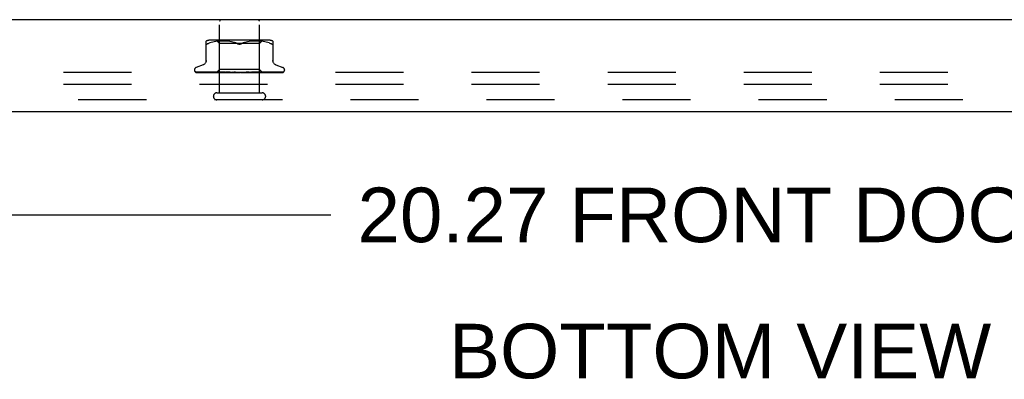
# Model space of a CAD drawing. Header units: inches. Extents: x 0 to 77.3, y 0 to 50.
# Tile 15 of 56: x 60.7 to 66.9, y 3.1 to 5.4. Entities that reach past the tile are written whole.
import ezdxf

# ---------------------------------------------------------------- set-up
doc = ezdxf.new("R2010")
doc.units = ezdxf.units.IN
doc.header["$LTSCALE"] = 4.25
doc.header["$MEASUREMENT"] = 0
doc.linetypes.add('HIDDEN', pattern=[0.2, 0.1, -0.1])
doc.layers.get('0').update_dxf_attribs({"linetype": 'CONTINUOUS'})
for name, color, linetype in [('DEFAULT_2', 8, 'HIDDEN'), ('DIMENSIONS', 7, 'CONTINUOUS'), ('FRONT_COVER', 7, 'CONTINUOUS')]:
    doc.layers.add(name, color=color, linetype=linetype)
doc.styles.get("Standard").update_dxf_attribs({"font": 'arial.ttf'})
doc.dimstyles.new('DIMSTYLE_1', dxfattribs={"dimtxt": 0.340909, "dimasz": 0.454545, "dimexe": 0.09, "dimexo": 0.07, "dimgap": 0.0375, "dimtad": 0, "dimtih": 1, "dimtoh": 1, "dimzin": 4, "dimdsep": 46, "dimtxsty": 'Standard', "dimblk": '_FILLED', "dimblk1": '_FILLED', "dimblk2": '_FILLED', "dimcen": 0.09, "dimadec": 3, "dimazin": 1, "dimtfac": 1, "dimtdec": 3, "dimtofl": 0, "dimtmove": 0, "dimatfit": 3, "dimldrblk": '_FILLED', "dimfxl": 0, "dimtolj": 1, "dimtzin": 4, "dimarcsym": 0})

# ---------------------------------------------------------------- blocks, each defined once
blk = doc.blocks.new('_FILLED')
at = {"color": 0, "linetype": 'ByBlock'}
blk.add_solid([(0, 0), (-1, 0.2), (-1, -0.2)], dxfattribs=at)
blk = doc.blocks.new('*D9')
at = {"layer": 'DIMENSIONS', "color": 2, "linetype": 'Continuous'}
for p, q in [((54.9399, 4.5988), (54.9399, 3.7466)), ((75.2099, 4.5988), (75.2099, 3.7466)), ((54.9399, 4.1557), (62.6448, 4.1557)), ((75.2099, 4.1557), (67.505, 4.1557))]:
    blk.add_line(p, q, dxfattribs=at)
at = {"layer": 'DIMENSIONS', "color": 2, "linetype": 'Continuous', "xscale": 0.4545454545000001, "yscale": 0.4545454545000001, "zscale": 0.4545454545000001, "rotation": 180}
blk.add_blockref('_FILLED', (54.9399, 4.1557), dxfattribs=at)
at = {"layer": 'DIMENSIONS', "color": 2, "linetype": 'Continuous', "xscale": 0.4545454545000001, "yscale": 0.4545454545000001, "zscale": 0.4545454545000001}
blk.add_blockref('_FILLED', (75.2099, 4.1557), dxfattribs=at)
at = {"layer": 'DIMENSIONS', "color": 2, "linetype": 'Continuous', "insert": (65.0749, 4.3261), "char_height": 0.340909, "width": 4.519263, "attachment_point": 2, "line_spacing_factor": 0.9}
blk.add_mtext('20.27 FRONT DOOR', dxfattribs=at)

msp = doc.modelspace()

# ---------------------------------------------------------------- linework, layer by layer
at = {"layer": 'DEFAULT_2', "color": 8, "linetype": 'HIDDEN'}
for p, q in [((74.999909, 5.045024), (55.149909, 5.045024)), ((74.999909, 4.970024), (55.149909, 4.970024))]:
    msp.add_line(p, q, dxfattribs=at)
at = {"layer": 'FRONT_COVER', "color": 3, "linetype": 'Continuous'}
for p, q in [((75.194909, 5.375024), (54.954909, 5.375024)), ((75.092909, 4.800024), (55.056909, 4.800024))]:
    msp.add_line(p, q, dxfattribs=at)
at = {"layer": 'FRONT_COVER', "color": 8, "linetype": 'HIDDEN'}
for p, q in [((61.950909, 4.918024), (61.950909, 5.365024)), ((62.198909, 4.918024), (62.198909, 5.365024)), ((61.866575, 5.112309), (61.866575, 5.241532)), ((61.889621, 5.229718), (61.881159, 5.226113)), ((61.898481, 5.232784), (61.889591, 5.229708)), ((62.254501, 5.247048), (61.895316, 5.247048)), ((61.907838, 5.235293), (61.898433, 5.232769)), ((61.917394, 5.237295), (61.907786, 5.23528)), ((61.92693, 5.238806), (61.917343, 5.237285)), ((61.9363, 5.23991), (61.92688, 5.238799)), ((61.949659, 5.227048), (61.929659, 5.247048)), ((61.945227, 5.240675), (61.936244, 5.239905)), ((61.953877, 5.241158), (61.945144, 5.240669)), ((61.962258, 5.241444), (61.953762, 5.241153)), ((61.97057, 5.241527), (61.962114, 5.241441)), ((61.978996, 5.241447), (61.970399, 5.241527)), ((61.987583, 5.241159), (61.978806, 5.241451)), ((61.996469, 5.240656), (61.987384, 5.241168)), ((62.005567, 5.239872), (61.996274, 5.24067)), ((62.01488, 5.238764), (62.005386, 5.23989)), ((62.024271, 5.237262), (62.014726, 5.238785)), ((62.033652, 5.235298), (62.024151, 5.237284)), ((62.042875, 5.232823), (62.033568, 5.235318)), ((62.051724, 5.22976), (62.060325, 5.226113)), ((62.098094, 5.22976), (62.089492, 5.226113)), ((62.10699, 5.232837), (62.098073, 5.229752)), ((62.116249, 5.235318), (62.106942, 5.232823)), ((62.125667, 5.237284), (62.116166, 5.235298)), ((62.135091, 5.238785), (62.125546, 5.237262)), ((62.144431, 5.23989), (62.134937, 5.238764)), ((62.153544, 5.24067), (62.144251, 5.239872)), ((62.162434, 5.241168), (62.153348, 5.240656)), ((62.171011, 5.241451), (62.162235, 5.241159)), ((62.179418, 5.241527), (62.170822, 5.241447)), ((62.187704, 5.241441), (62.179248, 5.241527)), ((62.196056, 5.241153), (62.187559, 5.241444)), ((62.204673, 5.240669), (62.195941, 5.241158)), ((62.200159, 5.227048), (62.220159, 5.247048)), ((62.213574, 5.239905), (62.204591, 5.240675)), ((62.222937, 5.238799), (62.213518, 5.23991)), ((62.232475, 5.237285), (62.222887, 5.238806)), ((62.242032, 5.23528), (62.232424, 5.237295)), ((62.251385, 5.232769), (62.241979, 5.235293)), ((62.260226, 5.229708), (62.251337, 5.232784)), ((62.260197, 5.229718), (62.268659, 5.226113)), ((62.283242, 5.241532), (62.283242, 5.112309)), ((61.949659, 5.064025), (61.949659, 5.227048)), ((62.200159, 5.227048), (61.949659, 5.227048)), ((62.200159, 5.064025), (62.200159, 5.227048)), ((62.268659, 5.226113), (62.271417, 5.22485)), ((62.273857, 5.223878), (62.271417, 5.22485)), ((61.793659, 5.06152), (61.793659, 5.06069)), ((61.801007, 5.048453), (61.801671, 5.047967)), ((61.825841, 5.047336), (61.803278, 5.047667)), ((61.871958, 5.046666), (61.803877, 5.047667)), ((61.846917, 5.092575), (61.804625, 5.077182)), ((61.804696, 5.045024), (62.079248, 5.045024)), ((61.857208, 5.046992), (61.812503, 5.047667)), ((61.813352, 5.047654), (61.814557, 5.046984)), ((61.894533, 5.046666), (61.834108, 5.047667)), ((61.914025, 5.046065), (61.849818, 5.046992)), ((61.919727, 5.046065), (61.857208, 5.046992)), ((61.858733, 5.047667), (61.858664, 5.047671)), ((61.858758, 5.047666), (61.858733, 5.047667)), ((61.91388, 5.046666), (61.858754, 5.047666)), ((61.862648, 5.047666), (61.862593, 5.047668)), ((61.932121, 5.04581), (61.872243, 5.046666)), ((61.947288, 5.04581), (61.893158, 5.046666)), ((61.925263, 5.046992), (61.894114, 5.047666)), ((61.894118, 5.047665), (61.894249, 5.047656)), ((61.894257, 5.047656), (61.901408, 5.046887)), ((61.947538, 5.04581), (61.894533, 5.046666)), ((61.928312, 5.046991), (61.89888, 5.047666)), ((61.962012, 5.04581), (61.91388, 5.046666)), ((61.962349, 5.04581), (61.915736, 5.046666)), ((61.980829, 5.045809), (61.925263, 5.046992)), ((61.956482, 5.046357), (61.928312, 5.046991)), ((61.930658, 5.045024), (61.949659, 5.064025)), ((61.932121, 5.045811), (61.932045, 5.045787)), ((61.932069, 5.045811), (61.932096, 5.045787)), ((62.003068, 5.045809), (61.936031, 5.047665)), ((61.936032, 5.047665), (61.936285, 5.047649)), ((61.936292, 5.047648), (61.94882, 5.04645)), ((61.93734, 5.045811), (61.937158, 5.045787)), ((61.937187, 5.045811), (61.937309, 5.045787)), ((61.96364, 5.04699), (61.9415, 5.047665)), ((61.947538, 5.045811), (61.947249, 5.045787)), ((61.947289, 5.045811), (61.947495, 5.045787)), ((61.94882, 5.04645), (61.957638, 5.045632)), ((62.200159, 5.064025), (61.949659, 5.064025)), ((61.956091, 5.045024), (61.961954, 5.045787)), ((61.981242, 5.045809), (61.956482, 5.046357)), ((61.957638, 5.045632), (61.964368, 5.045024)), ((61.962349, 5.04581), (61.961954, 5.045787)), ((61.962012, 5.04581), (61.962286, 5.045787)), ((61.967405, 5.045024), (61.962286, 5.045787)), ((61.984864, 5.046355), (61.96364, 5.04699)), ((61.973719, 5.045024), (61.980741, 5.045787)), ((61.981242, 5.04581), (61.980741, 5.045787)), ((61.980828, 5.045809), (61.981148, 5.045787)), ((61.98755, 5.045024), (61.981148, 5.045787)), ((61.983016, 5.047662), (61.98328, 5.047645)), ((62.027955, 5.045806), (61.98302, 5.047662)), ((61.983308, 5.047643), (61.990054, 5.047035)), ((62.003546, 5.045808), (61.984864, 5.046355)), ((62.003057, 5.046986), (61.989012, 5.04766)), ((61.990054, 5.047035), (62.012821, 5.045024)), ((61.995004, 5.045024), (62.002932, 5.045787)), ((62.003174, 5.045804), (62.002932, 5.045787)), ((62.016566, 5.046351), (62.003057, 5.046986)), ((62.003068, 5.045809), (62.003398, 5.045787)), ((62.003546, 5.045808), (62.003174, 5.045804)), ((62.010853, 5.045024), (62.003398, 5.045787)), ((62.028492, 5.045805), (62.016566, 5.046351)), ((62.019176, 5.045024), (62.027725, 5.045787)), ((62.027955, 5.045806), (62.028233, 5.045787)), ((62.036471, 5.045024), (62.028233, 5.045787)), ((62.063479, 5.045024), (62.033541, 5.047643)), ((62.04541, 5.046949), (62.040012, 5.047618)), ((62.045363, 5.045024), (62.054222, 5.045787)), ((62.050697, 5.046318), (62.04541, 5.046949)), ((62.055439, 5.045772), (62.050697, 5.046318)), ((62.072618, 5.045024), (62.081468, 5.045787)), ((62.078437, 5.045024), (62.078813, 5.045218)), ((62.080455, 5.046), (62.080524, 5.046059)), ((62.080602, 5.046124), (62.080689, 5.046195)), ((62.090899, 5.045024), (62.082005, 5.045787)), ((62.085104, 5.045024), (62.344946, 5.045024)), ((62.099956, 5.045024), (62.108476, 5.045787)), ((62.116461, 5.046344), (62.108094, 5.045798)), ((62.108673, 5.045802), (62.108476, 5.045787)), ((62.141894, 5.047657), (62.108673, 5.045801)), ((62.117742, 5.045024), (62.108999, 5.045787)), ((62.141695, 5.047643), (62.111835, 5.045024)), ((62.125908, 5.046978), (62.116461, 5.046344)), ((62.135691, 5.047652), (62.125908, 5.046978)), ((62.126388, 5.045024), (62.134271, 5.045787)), ((62.134079, 5.045808), (62.13476, 5.045787)), ((62.149454, 5.046354), (62.13408, 5.045807)), ((62.134587, 5.045808), (62.134271, 5.045787)), ((62.190827, 5.047664), (62.134587, 5.045808)), ((62.143036, 5.045024), (62.13476, 5.045787)), ((62.141704, 5.047644), (62.141904, 5.047658)), ((62.1669, 5.046989), (62.149454, 5.046354)), ((62.15096, 5.045024), (62.157921, 5.045787)), ((62.157803, 5.045809), (62.158359, 5.045787)), ((62.179624, 5.046356), (62.157804, 5.045809)), ((62.15825, 5.04581), (62.157921, 5.045787)), ((62.194208, 5.046665), (62.158251, 5.045809)), ((62.165868, 5.045024), (62.158359, 5.045787)), ((62.161618, 5.045024), (62.168486, 5.045631)), ((62.185075, 5.047663), (62.1669, 5.046989)), ((62.168486, 5.045631), (62.177557, 5.046449)), ((62.172783, 5.045024), (62.17857, 5.045787)), ((62.177557, 5.046449), (62.190549, 5.047646)), ((62.178493, 5.04581), (62.178941, 5.045787)), ((62.17887, 5.04581), (62.17857, 5.045787)), ((62.207403, 5.046357), (62.17887, 5.04581)), ((62.185413, 5.045024), (62.178941, 5.045787)), ((62.204433, 5.046991), (62.179624, 5.046356)), ((62.190554, 5.047646), (62.190836, 5.047664)), ((62.191069, 5.045024), (62.193332, 5.045407)), ((62.193332, 5.045407), (62.195473, 5.045787)), ((62.235476, 5.047666), (62.194208, 5.046665)), ((62.195421, 5.04581), (62.195764, 5.045787)), ((62.22756, 5.046357), (62.195422, 5.04581)), ((62.195715, 5.04581), (62.195473, 5.045787)), ((62.198415, 5.045407), (62.195764, 5.045787)), ((62.200964, 5.045024), (62.198415, 5.045407)), ((62.2184, 5.045784), (62.200159, 5.064025)), ((62.230336, 5.047665), (62.204433, 5.046991)), ((62.274289, 5.047666), (62.207403, 5.046357)), ((62.207982, 5.045811), (62.208218, 5.045787)), ((62.243622, 5.046357), (62.207983, 5.04581)), ((62.208184, 5.045811), (62.208018, 5.045787)), ((62.264591, 5.046666), (62.208185, 5.04581)), ((62.233426, 5.046065), (62.215726, 5.04581)), ((62.215726, 5.045811), (62.215854, 5.045787)), ((62.215828, 5.045811), (62.215753, 5.045787)), ((62.233661, 5.046065), (62.215829, 5.04581)), ((62.278641, 5.046666), (62.218373, 5.04581)), ((62.218373, 5.045811), (62.218379, 5.045805)), ((62.219121, 5.045024), (62.218373, 5.045811)), ((62.218379, 5.045805), (62.218396, 5.045787)), ((62.219028, 5.046036), (62.227663, 5.046883)), ((62.269938, 5.047666), (62.221262, 5.046666)), ((62.26417, 5.046992), (62.22756, 5.046357)), ((62.227663, 5.046883), (62.235262, 5.047651)), ((62.343143, 5.047667), (62.233426, 5.046065)), ((62.235269, 5.047652), (62.235472, 5.047665)), ((62.326766, 5.047667), (62.243622, 5.046357)), ((62.250154, 5.045024), (62.256153, 5.045639)), ((62.30247, 5.047667), (62.26417, 5.046992)), ((62.329108, 5.047667), (62.264591, 5.046666)), ((62.274252, 5.047663), (62.274284, 5.047666)), ((62.34195, 5.047667), (62.274672, 5.046666)), ((62.347476, 5.047667), (62.278641, 5.046666)), ((62.302901, 5.092575), (62.345193, 5.077182)), ((62.306129, 5.047685), (62.305873, 5.047666)), ((62.356159, 5.06152), (62.356159, 5.06069)), ((75.092909, 4.875024), (55.056909, 4.875024)), ((61.932909, 4.918024), (62.216909, 4.918024))]:
    msp.add_line(p, q, dxfattribs=at)
for points in [[(62.060325, 5.226113), (62.051745, 5.229752), (62.042827, 5.232837)], [(61.867289, 5.223878), (61.866762, 5.22485), (61.866575, 5.226113)], [(61.867289, 5.223878), (61.868103, 5.223202), (61.869173, 5.222806), (61.870483, 5.222672), (61.872037, 5.222806), (61.873856, 5.223202)], [(61.881159, 5.226113), (61.8784, 5.22485), (61.875961, 5.223878), (61.873856, 5.223202)], [(62.060325, 5.226113), (62.061582, 5.225533), (62.062906, 5.224991), (62.064303, 5.22448), (62.065756, 5.224016), (62.067254, 5.223612), (62.068785, 5.223274), (62.07034, 5.223009), (62.071894, 5.22282), (62.073415, 5.222709), (62.074909, 5.222675)], [(62.074909, 5.222675), (62.072522, 5.222762), (62.070084, 5.223046), (62.067607, 5.223531), (62.065132, 5.224207), (62.062698, 5.225066), (62.060325, 5.226113)], [(62.074909, 5.222675), (62.076817, 5.222733), (62.078739, 5.222909), (62.080675, 5.223208), (62.082586, 5.223617), (62.084441, 5.224132), (62.086223, 5.22473), (62.087905, 5.225388), (62.089492, 5.226113)], [(62.089492, 5.226113), (62.087117, 5.225066), (62.084682, 5.224205), (62.082206, 5.223529), (62.079729, 5.223046), (62.077292, 5.222762), (62.074909, 5.222675)], [(62.273857, 5.223878), (62.275962, 5.223202), (62.27778, 5.222806), (62.279335, 5.222672), (62.280645, 5.222806)], [(62.283242, 5.226113), (62.283056, 5.22485), (62.282528, 5.223878), (62.281715, 5.223202), (62.280645, 5.222806)], [(61.866575, 5.120153), (61.866342, 5.116482), (61.865638, 5.112818), (61.864465, 5.109264), (61.862841, 5.105876), (61.860794, 5.102723), (61.858361, 5.099866), (61.855598, 5.097353), (61.852562, 5.095232), (61.849302, 5.093522), (61.847384, 5.092745)], [(62.302433, 5.092745), (62.300516, 5.093522), (62.297256, 5.095232), (62.294219, 5.097353), (62.291457, 5.099866), (62.289024, 5.102723), (62.286977, 5.105876), (62.285353, 5.109264), (62.284179, 5.112818), (62.283475, 5.116482), (62.283242, 5.120153)], [(61.803282, 5.047666), (61.80265, 5.047707), (61.802045, 5.047809), (61.801483, 5.047962), (61.800981, 5.048151), (61.800549, 5.048359)], [(61.800557, 5.048354), (61.801433, 5.04791), (61.802732, 5.047331), (61.804107, 5.046798), (61.80556, 5.046304), (61.807097, 5.04584), (61.808729, 5.045404), (61.810353, 5.045024)], [(61.800972, 5.048478), (61.800955, 5.048489), (61.801007, 5.048453)], [(61.803879, 5.047666), (61.803449, 5.047687), (61.802852, 5.047768), (61.802303, 5.047897), (61.801825, 5.048057), (61.801441, 5.048221), (61.801162, 5.048364), (61.801004, 5.048458), (61.800972, 5.048478)], [(61.801671, 5.047967), (61.802017, 5.04772), (61.802413, 5.047447), (61.802849, 5.047159), (61.803325, 5.046859), (61.803838, 5.046554), (61.804386, 5.046248), (61.804968, 5.045945), (61.805582, 5.045652), (61.806228, 5.045371), (61.806903, 5.045108), (61.807136, 5.045024)], [(61.802719, 5.045859), (61.802855, 5.04579), (61.803727, 5.045394), (61.804696, 5.045024)], [(61.812508, 5.047666), (61.812072, 5.047691), (61.81159, 5.047763), (61.811382, 5.04781)], [(61.811386, 5.04781), (61.812772, 5.04747), (61.814788, 5.047003), (61.816877, 5.046553), (61.819032, 5.04612), (61.821254, 5.045703), (61.823541, 5.045304), (61.825268, 5.045024)], [(61.812952, 5.047878), (61.812896, 5.047898), (61.812848, 5.047917), (61.812915, 5.047885), (61.813088, 5.047796), (61.813352, 5.047654)], [(61.814279, 5.047666), (61.813836, 5.047692), (61.813389, 5.04776), (61.813074, 5.047838), (61.812952, 5.047878)], [(61.937339, 5.04581), (61.858343, 5.046992), (61.835814, 5.047336), (61.814278, 5.047667)], [(61.814557, 5.046984), (61.815053, 5.046715), (61.815585, 5.046436), (61.816148, 5.046154), (61.81674, 5.045872), (61.81736, 5.045597), (61.818006, 5.045332), (61.818677, 5.045082), (61.818844, 5.045024)], [(61.831225, 5.047666), (61.830973, 5.047679), (61.830762, 5.047706)], [(61.830769, 5.047706), (61.832744, 5.047378), (61.835561, 5.046927), (61.838415, 5.04649), (61.841298, 5.046069), (61.84421, 5.045661), (61.847144, 5.04527), (61.849087, 5.045024)], [(61.893158, 5.046666), (61.851578, 5.047336), (61.83122, 5.047667)], [(61.833605, 5.047718), (61.833599, 5.047719), (61.833668, 5.047697), (61.833862, 5.047624), (61.834174, 5.047491), (61.834585, 5.047303), (61.83508, 5.047066), (61.836276, 5.046485)], [(61.834106, 5.047666), (61.833854, 5.04768), (61.833656, 5.047707), (61.833605, 5.047718)], [(61.836276, 5.046485), (61.836959, 5.046161), (61.837686, 5.045832), (61.838452, 5.045506), (61.839255, 5.045194), (61.839733, 5.045024)], [(61.858673, 5.047671), (61.861193, 5.047346), (61.864745, 5.046899), (61.868291, 5.046467), (61.871825, 5.046048), (61.875346, 5.045644), (61.878845, 5.045256), (61.881007, 5.045024)], [(61.862593, 5.047668), (61.862599, 5.047667), (61.862725, 5.047643), (61.863002, 5.047567), (61.863418, 5.047423), (61.863944, 5.047214), (61.864543, 5.046955), (61.865206, 5.046656), (61.865917, 5.04633), (61.866678, 5.045984), (61.867505, 5.045625), (61.868385, 5.045269), (61.869048, 5.045024)], [(61.915736, 5.046666), (61.880072, 5.047335), (61.86265, 5.047666)], [(61.898878, 5.047665), (61.899069, 5.04765), (61.899384, 5.047597), (61.899813, 5.04749), (61.900336, 5.047321), (61.900934, 5.047096), (61.901579, 5.046827), (61.902264, 5.046524), (61.903713, 5.045863)], [(61.901408, 5.046887), (61.905528, 5.046456), (61.909595, 5.046038), (61.913607, 5.045636), (61.9199, 5.045024)], [(61.903713, 5.045863), (61.904478, 5.045526), (61.905267, 5.045199), (61.905723, 5.045024)], [(61.93073, 5.045024), (61.93101, 5.045216), (61.931322, 5.045407), (61.931667, 5.045597), (61.932045, 5.045787)], [(61.931032, 5.045024), (61.931346, 5.045297), (61.931606, 5.045513), (61.931815, 5.045672), (61.931968, 5.045772), (61.932061, 5.04581), (61.932069, 5.045811)], [(61.931667, 5.045024), (61.931873, 5.045297), (61.932023, 5.045513), (61.932116, 5.045672), (61.932151, 5.045772), (61.932127, 5.04581), (61.932121, 5.045811)], [(61.93247, 5.045024), (61.932326, 5.045216), (61.932216, 5.045407), (61.932139, 5.045597), (61.932096, 5.045787)], [(61.934202, 5.045024), (61.934894, 5.045216), (61.935618, 5.045407), (61.936372, 5.045597), (61.937158, 5.045787)], [(61.935598, 5.045024), (61.936007, 5.045297), (61.936369, 5.045513), (61.936686, 5.045672), (61.936951, 5.045772), (61.937158, 5.04581), (61.937187, 5.045811)], [(61.939358, 5.045024), (61.938796, 5.045216), (61.938267, 5.045407), (61.937771, 5.045597), (61.937309, 5.045787)], [(61.937478, 5.045024), (61.93757, 5.045297), (61.937604, 5.045513), (61.937577, 5.045672), (61.937493, 5.045772), (61.93734, 5.045811)], [(61.941491, 5.047664), (61.941618, 5.047658), (61.942067, 5.047607), (61.942617, 5.047494), (61.943247, 5.04731), (61.943929, 5.047063), (61.944647, 5.046764), (61.945378, 5.046432)], [(61.942758, 5.045024), (61.943839, 5.045216), (61.944948, 5.045407), (61.946084, 5.045597), (61.947249, 5.045787)], [(61.945198, 5.045024), (61.945689, 5.045297), (61.946139, 5.045513), (61.946553, 5.045672), (61.946921, 5.045772), (61.947233, 5.04581), (61.947289, 5.045811)], [(61.945378, 5.046432), (61.946858, 5.045723), (61.947608, 5.045374), (61.948417, 5.045024)], [(61.951145, 5.045024), (61.950185, 5.045216), (61.949256, 5.045407), (61.94836, 5.045597), (61.947495, 5.045787)], [(61.948257, 5.045024), (61.948231, 5.045297), (61.948147, 5.045513), (61.948002, 5.045672), (61.947802, 5.045772), (61.947538, 5.045811)], [(61.959487, 5.045024), (61.960041, 5.045297), (61.960563, 5.045513), (61.961059, 5.045672), (61.961516, 5.045772), (61.961924, 5.04581), (61.962012, 5.04581)], [(61.963613, 5.045024), (61.96347, 5.045297), (61.963272, 5.045513), (61.963014, 5.045672), (61.962705, 5.045772), (61.962349, 5.04581)], [(61.977947, 5.045024), (61.978549, 5.045298), (61.979124, 5.045515), (61.979677, 5.045673), (61.980201, 5.045771), (61.98069, 5.045809), (61.980828, 5.045809)], [(61.982992, 5.045024), (61.982737, 5.045297), (61.982431, 5.045513), (61.98207, 5.045672), (61.981664, 5.045772), (61.981242, 5.04581)], [(61.988994, 5.04766), (61.989594, 5.047601), (61.990267, 5.047466), (61.99097, 5.047256), (61.991659, 5.046995), (61.992329, 5.046697), (61.992968, 5.04638), (61.993581, 5.046056), (61.994178, 5.045733), (61.994772, 5.045416), (61.995377, 5.045109), (61.995554, 5.045024)], [(61.999912, 5.045024), (62.000531, 5.045297), (62.001139, 5.045513), (62.001742, 5.045672), (62.002326, 5.045772), (62.002876, 5.04581), (62.003068, 5.045809)], [(62.005693, 5.045024), (62.005365, 5.045278), (62.004998, 5.045484), (62.004589, 5.045641), (62.004146, 5.045749), (62.003675, 5.045803), (62.003546, 5.045808)], [(62.024588, 5.045024), (62.025206, 5.045297), (62.025824, 5.045513), (62.026449, 5.045672), (62.027065, 5.045772), (62.027658, 5.04581), (62.027955, 5.045806)], [(62.028492, 5.045805), (62.028315, 5.04581), (62.027725, 5.045787)], [(62.030895, 5.045024), (62.030448, 5.045297), (62.029965, 5.045513), (62.029439, 5.045672), (62.028884, 5.045772), (62.028492, 5.045805)], [(62.039925, 5.047627), (62.040351, 5.047566), (62.041015, 5.047411), (62.041654, 5.047197), (62.042233, 5.04695), (62.042757, 5.046683), (62.043222, 5.046412), (62.043644, 5.046144), (62.044037, 5.045879), (62.044412, 5.045622), (62.04478, 5.045374), (62.045166, 5.045126), (62.045336, 5.045024)], [(62.051082, 5.045024), (62.051677, 5.045297), (62.052283, 5.045513), (62.052908, 5.045672), (62.053534, 5.045772), (62.054148, 5.04581), (62.054754, 5.045787)], [(62.055439, 5.045772), (62.054836, 5.04581), (62.054222, 5.045787)], [(62.057689, 5.045024), (62.057168, 5.045297), (62.05662, 5.045513), (62.056039, 5.045672), (62.055439, 5.045772)], [(62.081188, 5.046563), (62.080893, 5.046369), (62.080504, 5.046126), (62.080098, 5.045887), (62.079672, 5.045651), (62.079225, 5.045419), (62.078813, 5.045218)], [(62.078813, 5.045218), (62.078988, 5.045297), (62.07956, 5.045513), (62.080161, 5.045672), (62.080776, 5.045772), (62.081388, 5.04581), (62.082005, 5.045787)], [(62.079249, 5.045024), (62.079497, 5.045193), (62.079697, 5.045342), (62.079863, 5.045475), (62.079982, 5.045576), (62.080068, 5.045653), (62.080124, 5.045703)], [(62.080124, 5.045703), (62.080248, 5.045816), (62.080292, 5.045857), (62.080341, 5.0459)], [(62.08021, 5.045786), (62.080247, 5.045816), (62.080331, 5.045889), (62.080464, 5.046006), (62.080648, 5.046161), (62.080887, 5.046349), (62.081188, 5.046563)], [(62.080785, 5.046271), (62.080891, 5.046352), (62.081009, 5.046439), (62.081141, 5.046531), (62.081199, 5.046571)], [(62.081199, 5.046571), (62.081533, 5.04678), (62.081941, 5.047002), (62.082408, 5.047212), (62.082929, 5.047396), (62.083499, 5.047541), (62.084096, 5.047633), (62.084688, 5.047667), (62.085274, 5.047643)], [(62.085104, 5.045024), (62.084529, 5.045297), (62.083937, 5.045513), (62.083321, 5.045672), (62.082698, 5.045772), (62.082082, 5.04581), (62.081468, 5.045787)], [(62.105665, 5.045024), (62.106151, 5.045297), (62.106669, 5.045513), (62.107225, 5.045672), (62.107805, 5.045772), (62.108093, 5.045799)], [(62.108093, 5.045799), (62.108394, 5.04581), (62.108998, 5.045787)], [(62.112152, 5.045024), (62.111542, 5.045297), (62.110927, 5.045513), (62.110299, 5.045672), (62.109675, 5.045772), (62.109069, 5.04581), (62.108673, 5.045802)], [(62.129581, 5.045024), (62.12984, 5.045163), (62.130348, 5.045451), (62.131342, 5.04604)], [(62.131342, 5.04604), (62.131858, 5.046338), (62.132405, 5.046632), (62.132994, 5.046917), (62.133619, 5.047175), (62.134282, 5.047396), (62.134948, 5.047555), (62.135585, 5.047643), (62.135731, 5.047654)], [(62.131781, 5.045024), (62.132185, 5.045297), (62.13263, 5.045513), (62.133121, 5.045672), (62.133645, 5.045772), (62.134079, 5.045808)], [(62.137853, 5.045024), (62.137231, 5.045297), (62.136615, 5.045513), (62.135999, 5.045672), (62.135396, 5.045772), (62.134822, 5.04581), (62.134587, 5.045808)], [(62.155842, 5.045024), (62.156149, 5.045297), (62.156505, 5.045513), (62.156913, 5.045672), (62.157363, 5.045772), (62.157803, 5.045809)], [(62.161279, 5.045024), (62.160668, 5.045297), (62.160074, 5.045513), (62.15949, 5.045672), (62.15893, 5.045772), (62.158409, 5.04581), (62.15825, 5.04581)], [(62.176977, 5.045024), (62.177177, 5.045297), (62.17743, 5.045513), (62.177741, 5.045672), (62.1781, 5.045772), (62.178493, 5.04581)], [(62.17828, 5.045024), (62.178923, 5.045318), (62.179591, 5.045645)], [(62.221262, 5.046666), (62.191345, 5.046064), (62.178494, 5.04581)], [(62.181583, 5.045024), (62.181005, 5.045297), (62.180454, 5.045513), (62.179924, 5.045672), (62.179428, 5.045772), (62.178979, 5.04581), (62.17887, 5.04581)], [(62.179591, 5.045645), (62.180943, 5.046325), (62.181641, 5.046659), (62.182358, 5.046972), (62.183074, 5.047243), (62.183779, 5.047459), (62.184426, 5.047596), (62.184977, 5.047657), (62.185087, 5.047663)], [(62.194424, 5.045024), (62.194508, 5.045297), (62.194651, 5.045513), (62.194853, 5.045672), (62.195108, 5.045772), (62.195421, 5.04581)], [(62.198033, 5.045024), (62.197508, 5.045297), (62.197019, 5.045513), (62.196563, 5.045672), (62.196148, 5.045772), (62.195787, 5.04581), (62.195715, 5.04581)], [(62.305878, 5.047667), (62.228682, 5.046357), (62.211126, 5.046065), (62.195716, 5.04581)], [(62.205156, 5.045024), (62.205921, 5.045216), (62.206653, 5.045407), (62.207352, 5.045597), (62.208018, 5.045787)], [(62.207551, 5.045024), (62.207517, 5.045297), (62.207543, 5.045513), (62.207629, 5.045672), (62.207771, 5.045772), (62.207982, 5.045811)], [(62.210032, 5.045024), (62.209579, 5.045297), (62.209171, 5.045513), (62.208805, 5.045672), (62.208487, 5.045772), (62.208226, 5.04581), (62.208184, 5.045811)], [(62.211958, 5.045024), (62.211067, 5.045216), (62.210147, 5.045407), (62.209197, 5.045597), (62.208218, 5.045787)], [(62.208285, 5.045024), (62.210705, 5.045247), (62.219028, 5.046036)], [(62.214536, 5.045024), (62.214891, 5.045216), (62.215212, 5.045407), (62.215499, 5.045597), (62.215753, 5.045787)], [(62.215884, 5.045024), (62.215733, 5.045297), (62.215642, 5.045513), (62.215608, 5.045672), (62.215633, 5.045772), (62.215726, 5.045811)], [(62.217147, 5.045024), (62.216783, 5.045297), (62.216471, 5.045513), (62.216207, 5.045672), (62.215997, 5.045772), (62.215846, 5.04581), (62.215828, 5.045811)], [(62.218, 5.045024), (62.217511, 5.045216), (62.216991, 5.045407), (62.216439, 5.045597), (62.215854, 5.045787)], [(62.218869, 5.045024), (62.218801, 5.045216), (62.2187, 5.045407), (62.218565, 5.045597), (62.218396, 5.045787)], [(62.223407, 5.045024), (62.223561, 5.045084), (62.224407, 5.045439), (62.225228, 5.045809)], [(62.225228, 5.045809), (62.226818, 5.046545), (62.227578, 5.046878), (62.228306, 5.04717), (62.22897, 5.047398), (62.22955, 5.047555), (62.230015, 5.047638), (62.230338, 5.047665)], [(62.256153, 5.045639), (62.259936, 5.046042), (62.263753, 5.04646), (62.267603, 5.046892), (62.274243, 5.047662)], [(62.263275, 5.045024), (62.263806, 5.045223), (62.264639, 5.045561), (62.265435, 5.045908), (62.26691, 5.046575)], [(62.26691, 5.046575), (62.267589, 5.046878), (62.268217, 5.047143), (62.268786, 5.047362), (62.269262, 5.047521), (62.269623, 5.047616), (62.269851, 5.047657), (62.269938, 5.047665), (62.26994, 5.047666)], [(62.28572, 5.045024), (62.287775, 5.045262), (62.291004, 5.045651), (62.294234, 5.046056), (62.297455, 5.046476), (62.300667, 5.04691), (62.303865, 5.047359), (62.30612, 5.047684)], [(62.296421, 5.045024), (62.296656, 5.045107), (62.297559, 5.045451), (62.298413, 5.045809), (62.299201, 5.046162), (62.300585, 5.046808)], [(62.300585, 5.046808), (62.301178, 5.047082), (62.301709, 5.047319), (62.302145, 5.047499), (62.302332, 5.047569)], [(62.302332, 5.047569), (62.30246, 5.047614), (62.302646, 5.047671), (62.3027, 5.047683), (62.302616, 5.047673), (62.302472, 5.047666)], [(62.313712, 5.045024), (62.315542, 5.045283), (62.31816, 5.045677), (62.320734, 5.046088), (62.323259, 5.046514), (62.325734, 5.046955), (62.328154, 5.04741), (62.329836, 5.047742)], [(62.321637, 5.045024), (62.322268, 5.04525), (62.322998, 5.04554), (62.323699, 5.045842), (62.324365, 5.04615), (62.324996, 5.046457), (62.325586, 5.046754), (62.326612, 5.047282)], [(62.326612, 5.047282), (62.327028, 5.047492), (62.327364, 5.047656), (62.327589, 5.047757), (62.327646, 5.047781)], [(62.327646, 5.047781), (62.327676, 5.047792), (62.327622, 5.047776), (62.327434, 5.047732), (62.327111, 5.047685), (62.326768, 5.047666)], [(62.329837, 5.047741), (62.329566, 5.047697), (62.329103, 5.047666)], [(62.333155, 5.045024), (62.334804, 5.045339), (62.336755, 5.045749), (62.338624, 5.04618), (62.340412, 5.04663), (62.342122, 5.047101), (62.343748, 5.047594), (62.344853, 5.047958)], [(62.338009, 5.045024), (62.338666, 5.045265), (62.339382, 5.045558), (62.340065, 5.045867), (62.34071, 5.046184), (62.341317, 5.046504), (62.341885, 5.04682), (62.342407, 5.047126), (62.342882, 5.047414), (62.343639, 5.047885)], [(62.343983, 5.048095), (62.344013, 5.048112), (62.344018, 5.048116), (62.343898, 5.048059), (62.343656, 5.047964), (62.343298, 5.047851), (62.342845, 5.04775), (62.342324, 5.047684), (62.341949, 5.047666)], [(62.344844, 5.047954), (62.344787, 5.047935), (62.344296, 5.0478), (62.343717, 5.047703), (62.343138, 5.047666)], [(62.34345, 5.045024), (62.344972, 5.04548), (62.346282, 5.045951), (62.347515, 5.046477), (62.348696, 5.047073), (62.349845, 5.047777), (62.350972, 5.048644), (62.351816, 5.049469)], [(62.343639, 5.047885), (62.343887, 5.048037), (62.343983, 5.048095)], [(62.344949, 5.045024), (62.345286, 5.045149), (62.345709, 5.045317), (62.346121, 5.045495), (62.346522, 5.04568), (62.34691, 5.045871), (62.347287, 5.046068), (62.34765, 5.046269), (62.348, 5.046473), (62.348336, 5.046679), (62.348659, 5.046887), (62.348969, 5.047095), (62.349266, 5.047303), (62.349548, 5.047509), (62.349816, 5.047714), (62.350068, 5.047914), (62.350306, 5.048109), (62.350528, 5.048298), (62.350733, 5.048479), (62.350921, 5.048649), (62.351094, 5.048809), (62.351245, 5.048953), (62.351368, 5.049073)], [(62.351368, 5.049073), (62.351634, 5.049332), (62.351645, 5.049343), (62.351623, 5.049322), (62.35156, 5.049263), (62.351436, 5.049155), (62.351274, 5.049021), (62.351083, 5.048875), (62.350869, 5.048725), (62.35064, 5.048579), (62.350395, 5.048437), (62.350134, 5.048301), (62.349859, 5.048175), (62.349569, 5.048059), (62.349267, 5.047955), (62.348955, 5.047865), (62.348634, 5.047791), (62.348304, 5.047733), (62.347968, 5.047693), (62.347628, 5.04767), (62.347472, 5.047666)]]:
    msp.add_lwpolyline(points, dxfattribs=at)
for centre, radius, start, end in [((61.960909, 5.365024), 0.01, 89.9999973, 180), ((62.188909, 5.365024), 0.01, 0, 90.0000027), ((61.895316, 5.16947), 0.077578, 90, 112.0760652), ((62.254501, 5.16947), 0.077578, 67.9239348, 90), ((61.810325, 5.06152), 0.016667, 110, 180), ((61.810325, 5.06069), 0.016667, 180, 242.8512306), ((62.339492, 5.06152), 0.016667, 0, 70), ((62.339492, 5.06069), 0.016667, 317.7646594, 360), ((61.932909, 4.896524), 0.0215, 89.9999993, 270.0000001), ((62.216909, 4.896524), 0.0215, 269.9999999, 90.0000007)]:
    msp.add_arc(centre, radius, start, end, dxfattribs=at)

# ---------------------------------------------------------------- texts
at = {"layer": 'DIMENSIONS', "color": 2, "linetype": 'Continuous', "insert": (65.077518, 3.475471), "char_height": 0.34090909, "width": 3.37867523, "attachment_point": 2, "line_spacing_factor": 0.9}
msp.add_mtext('BOTTOM VIEW', dxfattribs=at)

# ---------------------------------------------------------------- dimensions: what is measured, and where the dimension line sits
at = {"layer": 'DIMENSIONS', "color": 2, "linetype": 'Continuous'}
dim = msp.add_linear_dim(base=(75.209909, 4.155667), p1=(54.939909, 4.668842), p2=(75.209909, 4.668842), text='<> FRONT DOOR', dimstyle='DIMSTYLE_1', dxfattribs=at)
dim.commit()
dim.dimension.update_dxf_attribs({"geometry": '*D9', "text_midpoint": (65.074909, 4.155667), "dimtype": 160})

doc.saveas('drawing.dxf')
